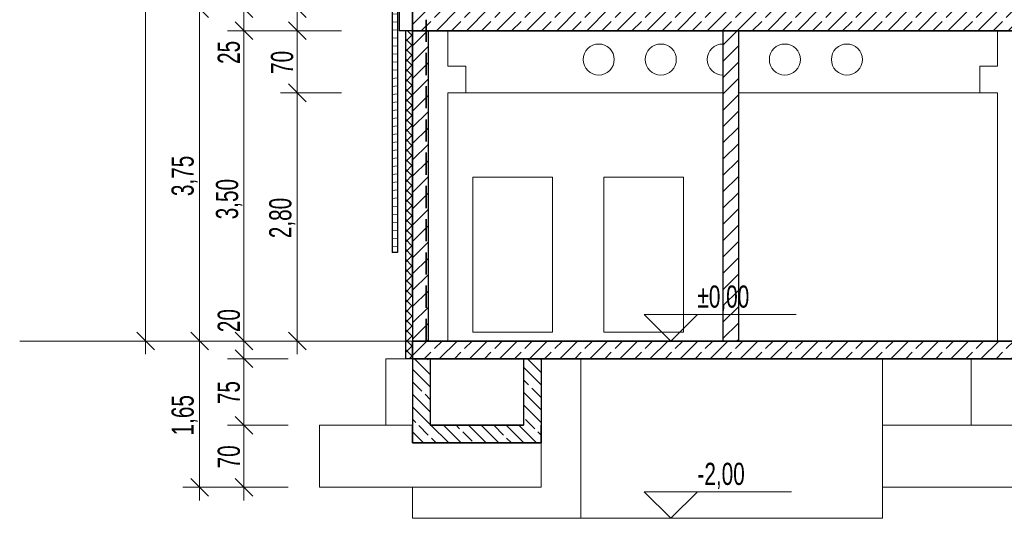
# Model space of a CAD drawing. Header units: metres. Extents: x -17.8 to 10.6, y -3.2 to 13.9.
# Tile 1 of 4: x -17.8 to -6.7, y -2 to 3.6. Entities that reach past the tile are written whole.
import ezdxf

# ---------------------------------------------------------------- set-up
doc = ezdxf.new("R2010")
doc.units = ezdxf.units.M
doc.header["$MEASUREMENT"] = 0
doc.linetypes.add('GESTRICHELT2', pattern=[0.375, 0.25, -0.125])
for name, color, linetype in [('Neubau_10 Fassade', 7, 'Continuous'), ('Neubau_10 Stütze', 7, 'Continuous'), ('Neubau_10 Wand Aussen', 7, 'Continuous'), ('Neubau_10 Wand Innen', 7, 'Continuous'), ('Neubau_20 Decke Roh', 7, 'Continuous'), ('Neubau_20 Fundamente', 7, 'Continuous'), ('Neubau_20 Träger', 7, 'Continuous'), ('Neubau_50 Linien', 7, 'Continuous'), ('Neubau_70 Elt', 7, 'Continuous'), ('Neubau_93 1_100 Bemaßung', 7, 'Continuous')]:
    doc.layers.add(name, color=color, linetype=linetype)
doc.styles.add('ERSTELLTER_STIL_1', font='GOTHIC.TTF', dxfattribs={"width": 0.7})
doc.dimstyles.new('ERSTELLTER_STIL__1', dxfattribs={"dimtxt": 0.25, "dimasz": 0.190285, "dimexe": 0.18, "dimexo": 0.5, "dimgap": 0, "dimtad": 1, "dimzin": 0, "dimdsep": 46, "dimtxsty": 'ERSTELLTER_STIL_1', "dimblk": 'ARROWHEAD_6', "dimblk1": 'ARROWHEAD_6', "dimblk2": 'ARROWHEAD_6', "dimcen": 0.09, "dimclrd": 7, "dimclre": 7, "dimclrt": 7, "dimazin": 0, "dimtfac": 1, "dimtdec": 4, "dimtmove": 0, "dimatfit": 3, "dimfxl": 1, "dimtolj": 1, "dimtzin": 0, "dimarcsym": 0})
doc.dimstyles.new('ERSTELLTER_STIL__2', dxfattribs={"dimtxt": 0.25, "dimasz": 0.190285, "dimexe": 0.18, "dimexo": 0.5, "dimgap": 0, "dimtad": 1, "dimtih": 1, "dimtoh": 1, "dimzin": 0, "dimdsep": 46, "dimtxsty": 'ERSTELLTER_STIL_1', "dimblk": 'ARROWHEAD_6', "dimblk1": 'ARROWHEAD_6', "dimblk2": 'ARROWHEAD_6', "dimcen": 0.09, "dimclrd": 7, "dimclre": 7, "dimclrt": 7, "dimazin": 0, "dimtfac": 1, "dimtdec": 4, "dimtmove": 0, "dimatfit": 3, "dimfxl": 1, "dimtolj": 1, "dimtzin": 0, "dimarcsym": 0})
pattern_1 = [(45, (0, 0), (-0.1697056, 0.1697056), []), (45, (-0.08485, 0.08485), (-0.1697056, 0.1697056), [0.18, -0.06])]
pattern_2 = [(45, (0, 0), (-0.0919239, 0.0919239), [])]
pattern_3 = [(135, (0, 0), (0.212132, 0.212132), []), (135, (-0.0707, -0.0707), (0.212132, 0.212132), []), (135, (-0.14142, -0.14142), (0.212132, 0.212132), [0.15, -0.05])]

# ---------------------------------------------------------------- blocks, each defined once
blk = doc.blocks.new('ARROWHEAD_6')
at = {"color": 0, "linetype": 'Continuous', "lineweight": 0}
for p, q in [((0, 0), (-1, 0)), ((-0.5, -0.5), (0.5, 0.5))]:
    blk.add_line(p, q, dxfattribs=at)
blk = doc.blocks.new('*D5')
at = {"layer": 'Neubau_93 1_100 Bemaßung', "color": 7, "linetype": 'Continuous', "lineweight": 13, "transparency": 16777216}
for p, q in [((-15.902, 3.85), (-15.701, 3.65)), ((-15.301, 3.75), (-15.989, 3.75)), ((-15.801, 0), (-15.801, 3.75)), ((-15.301, 0), (-15.989, 0)), ((-15.902, 0.1), (-15.701, -0.1)), ((-15.801, -0.15), (-15.801, 0))]:
    blk.add_line(p, q, dxfattribs=at)
at = {"layer": 'Neubau_93 1_100 Bemaßung', "color": 7, "lineweight": 13, "transparency": 16777216, "insert": (-15.822, 1.635), "char_height": 0.25, "attachment_point": 7, "rotation": 90, "style": 'ERSTELLTER_STIL_1'}
blk.add_mtext('\\A1;3,75', dxfattribs=at)
blk = doc.blocks.new('*D7')
at = {"layer": 'Neubau_93 1_100 Bemaßung', "color": 7, "linetype": 'Continuous', "lineweight": 13, "transparency": 16777216}
for p, q in [((-15.401, 3.6), (-15.2, 3.4)), ((-14.801, 3.5), (-15.488, 3.5)), ((-15.301, 0), (-15.301, 3.5)), ((-14.801, 0), (-15.488, 0)), ((-15.401, 0.1), (-15.2, -0.1)), ((-15.301, -0.15), (-15.301, 0))]:
    blk.add_line(p, q, dxfattribs=at)
at = {"layer": 'Neubau_93 1_100 Bemaßung', "color": 7, "lineweight": 13, "transparency": 16777216, "char_height": 0.25, "attachment_point": 7, "rotation": 90, "style": 'ERSTELLTER_STIL_1'}
for s, insert in [('\\A1;25', (-15.344, 3.126)), ('\\A1;3,50', (-15.321, 1.373))]:
    blk.add_mtext(s, dxfattribs=dict(at, insert=insert))
blk = doc.blocks.new('*D8')
at = {"layer": 'Neubau_93 1_100 Bemaßung', "color": 7, "linetype": 'Continuous', "lineweight": 13, "transparency": 16777216}
for p, q in [((-15.401, 3.85), (-15.2, 3.65)), ((-14.801, 3.75), (-15.488, 3.75)), ((-15.301, 3.5), (-15.301, 3.75)), ((-15.401, 3.6), (-15.2, 3.4)), ((-14.801, 3.5), (-15.488, 3.5))]:
    blk.add_line(p, q, dxfattribs=at)
blk = doc.blocks.new('*D12')
at = {"layer": 'Neubau_93 1_100 Bemaßung', "color": 7, "linetype": 'Continuous', "lineweight": 13, "transparency": 16777216}
for p, q in [((-16.411, 12.2), (-16.411, 12.35)), ((-16.311, 12.1), (-16.511, 12.3)), ((-15.911, 12.2), (-16.599, 12.2)), ((-16.411, 0), (-16.411, 12.2)), ((-15.911, 0), (-16.599, 0)), ((-16.511, 0.1), (-16.311, -0.1)), ((-16.411, -0.15), (-16.411, 0))]:
    blk.add_line(p, q, dxfattribs=at)
at = {"layer": 'Neubau_93 1_100 Bemaßung', "color": 7, "lineweight": 13, "transparency": 16777216, "insert": (-16.432, 5.792), "char_height": 0.25, "attachment_point": 7, "rotation": 90, "style": 'ERSTELLTER_STIL_1'}
blk.add_mtext('\\A1;12,20', dxfattribs=at)
blk = doc.blocks.new('*D19')
at = {"layer": 'Neubau_93 1_100 Bemaßung', "color": 7, "linetype": 'Continuous', "lineweight": 13, "transparency": 16777216}
for p, q in [((-14.8, 2.9), (-14.6, 2.7)), ((-14.2, 2.8), (-14.888, 2.8)), ((-14.7, 0), (-14.7, 2.8)), ((-14.2, 0), (-14.888, 0)), ((-14.8, 0.1), (-14.6, -0.1)), ((-14.7, -0.15), (-14.7, 0))]:
    blk.add_line(p, q, dxfattribs=at)
at = {"layer": 'Neubau_93 1_100 Bemaßung', "color": 7, "lineweight": 13, "transparency": 16777216, "insert": (-14.72, 1.16), "char_height": 0.25, "attachment_point": 7, "rotation": 90, "style": 'ERSTELLTER_STIL_1'}
blk.add_mtext('\\A1;2,80', dxfattribs=at)
blk = doc.blocks.new('*D20')
at = {"layer": 'Neubau_93 1_100 Bemaßung', "color": 7, "linetype": 'Continuous', "lineweight": 13, "transparency": 16777216}
for p, q in [((-14.8, 3.6), (-14.6, 3.4)), ((-14.2, 3.5), (-14.888, 3.5)), ((-14.7, 2.8), (-14.7, 3.5)), ((-14.8, 2.9), (-14.6, 2.7)), ((-14.2, 2.8), (-14.888, 2.8))]:
    blk.add_line(p, q, dxfattribs=at)
at = {"layer": 'Neubau_93 1_100 Bemaßung', "color": 7, "lineweight": 13, "transparency": 16777216, "insert": (-14.744, 3.013), "char_height": 0.25, "attachment_point": 7, "rotation": 90, "style": 'ERSTELLTER_STIL_1'}
blk.add_mtext('\\A1;70', dxfattribs=at)
blk = doc.blocks.new('*D21')
at = {"layer": 'Neubau_93 1_100 Bemaßung', "color": 7, "linetype": 'Continuous', "lineweight": 13, "transparency": 16777216}
for p, q in [((-14.8, 3.85), (-14.6, 3.65)), ((-14.2, 3.75), (-14.888, 3.75)), ((-14.7, 3.5), (-14.7, 3.75)), ((-14.8, 3.6), (-14.6, 3.4)), ((-14.2, 3.5), (-14.888, 3.5))]:
    blk.add_line(p, q, dxfattribs=at)
blk = doc.blocks.new('*D25')
at = {"layer": 'Neubau_93 1_100 Bemaßung', "color": 7, "linetype": 'Continuous', "lineweight": 13, "transparency": 16777216}
for p, q in [((-15.801, 0), (-15.801, 0.15)), ((-15.301, 0), (-15.989, 0)), ((-15.701, -0.1), (-15.902, 0.1)), ((-15.801, -1.65), (-15.801, 0)), ((-15.902, -1.55), (-15.701, -1.75)), ((-15.301, -1.65), (-15.989, -1.65)), ((-15.801, -1.8), (-15.801, -1.65))]:
    blk.add_line(p, q, dxfattribs=at)
at = {"layer": 'Neubau_93 1_100 Bemaßung', "color": 7, "lineweight": 13, "transparency": 16777216, "insert": (-15.822, -1.065), "char_height": 0.25, "attachment_point": 7, "rotation": 90, "style": 'ERSTELLTER_STIL_1'}
blk.add_mtext('\\A1;1,65', dxfattribs=at)
blk = doc.blocks.new('*D26')
at = {"layer": 'Neubau_93 1_100 Bemaßung', "color": 7, "linetype": 'Continuous', "lineweight": 13, "transparency": 16777216}
for p, q in [((-15.401, -0.85), (-15.2, -1.05)), ((-14.801, -0.95), (-15.488, -0.95)), ((-15.301, -1.65), (-15.301, -0.95)), ((-15.401, -1.55), (-15.2, -1.75)), ((-14.801, -1.65), (-15.488, -1.65)), ((-15.301, -1.8), (-15.301, -1.65))]:
    blk.add_line(p, q, dxfattribs=at)
at = {"layer": 'Neubau_93 1_100 Bemaßung', "color": 7, "lineweight": 13, "transparency": 16777216, "insert": (-15.344, -1.437), "char_height": 0.25, "attachment_point": 7, "rotation": 90, "style": 'ERSTELLTER_STIL_1'}
blk.add_mtext('\\A1;70', dxfattribs=at)
blk = doc.blocks.new('*D27')
at = {"layer": 'Neubau_93 1_100 Bemaßung', "color": 7, "linetype": 'Continuous', "lineweight": 13, "transparency": 16777216}
for p, q in [((-15.2, -0.3), (-15.401, -0.1)), ((-15.301, -0.95), (-15.301, -0.2)), ((-15.401, -0.85), (-15.2, -1.05)), ((-14.801, -0.95), (-15.488, -0.95))]:
    blk.add_line(p, q, dxfattribs=at)
at = {"layer": 'Neubau_93 1_100 Bemaßung', "color": 7, "lineweight": 13, "transparency": 16777216, "insert": (-15.344, -0.712), "char_height": 0.25, "attachment_point": 7, "rotation": 90, "style": 'ERSTELLTER_STIL_1'}
blk.add_mtext('\\A1;75', dxfattribs=at)
blk = doc.blocks.new('*D28')
at = {"layer": 'Neubau_93 1_100 Bemaßung', "color": 7, "linetype": 'Continuous', "lineweight": 13, "transparency": 16777216}
for p, q in [((-15.301, 0), (-15.301, 0.15)), ((-14.801, 0), (-15.488, 0)), ((-15.401, 0.1), (-15.2, -0.1)), ((-15.301, -0.2), (-15.301, 0)), ((-15.2, -0.3), (-15.401, -0.1)), ((-14.801, -0.2), (-15.488, -0.2)), ((-15.301, -0.95), (-15.301, -0.2))]:
    blk.add_line(p, q, dxfattribs=at)
at = {"layer": 'Neubau_93 1_100 Bemaßung', "color": 7, "lineweight": 13, "transparency": 16777216, "insert": (-15.344, 0.1), "char_height": 0.25, "attachment_point": 7, "rotation": 90, "style": 'ERSTELLTER_STIL_1'}
blk.add_mtext('\\A1;20', dxfattribs=at)

msp = doc.modelspace()

# ---------------------------------------------------------------- hatches: boundary and pattern name
at = {"layer": 'Neubau_10 Fassade', "linetype": 'Continuous', "lineweight": 0, "true_color": 0x000000}
h = msp.add_hatch(dxfattribs=at)
h.set_pattern_fill('HOLZ_VOLLHOLZ_LÄNGSHOLZ', color=18, style=0, pattern_type=2)
h.set_pattern_definition([(5, (0, 0), (-0.007844, 0.0896575), [])])
h.paths.add_polyline_path([(-13.63, 8.995), (-13.63, 1), (-13.57, 1), (-13.57, 8.995)])
h = msp.add_hatch(dxfattribs=at)
h.set_pattern_fill('DÄMMUNG_HART_1', color=18, style=0, pattern_type=2)
h.set_pattern_definition([(45, (0, 0), (-0.05656854, 0.05656854), []), (135, (0, 0), (0.05656854, 0.05656854), [])])
h.paths.add_polyline_path([(-13.48, 3.5), (-13.48, -0.2), (-13.4, -0.2), (-13.4, 3.5)])
at = {"layer": 'Neubau_10 Wand Aussen', "linetype": 'Continuous', "lineweight": 0, "true_color": 0x000000}
h = msp.add_hatch(dxfattribs=at)
h.set_pattern_fill('MW_KALKSANDSTEIN', color=18, style=0, pattern_type=2)
h.set_pattern_definition(pattern_2)
h.paths.add_polyline_path([(-13.225, 3.5), (-13.4, 3.5), (-13.4, 0), (-13.225, 0)])
h = msp.add_hatch(dxfattribs=at)
h.set_pattern_fill('BETON_WU', color=18, style=0, pattern_type=2)
h.set_pattern_definition(pattern_3)
h.paths.add_polyline_path([(-13.2, -0.2), (-13.4, -0.2), (-13.4, -0.95), (-13.2, -0.95)])
h = msp.add_hatch(dxfattribs=at)
h.set_pattern_fill('BETON_WU', color=18, style=0, pattern_type=2)
h.set_pattern_definition(pattern_3)
h.paths.add_polyline_path([(-11.95, -0.95), (-11.95, -0.2), (-12.15, -0.2), (-12.15, -0.95)])
at = {"layer": 'Neubau_10 Wand Innen', "linetype": 'Continuous', "lineweight": 0, "true_color": 0x000000}
h = msp.add_hatch(dxfattribs=at)
h.set_pattern_fill('MW_KALKSANDSTEIN', color=18, style=0, pattern_type=2)
h.set_pattern_definition(pattern_2)
h.paths.add_polyline_path([(-9.9, 3.5), (-9.9, 0), (-9.725, 0), (-9.725, 3.5)])
at = {"layer": 'Neubau_20 Decke Roh', "linetype": 'Continuous', "lineweight": 0, "true_color": 0x000000}
h = msp.add_hatch(dxfattribs=at)
h.set_pattern_fill('BETON_STAHLBETON', color=18, style=0, pattern_type=2)
h.set_pattern_definition(pattern_1)
h.paths.add_polyline_path([(-13.4, 3.75), (-13.4, 3.5), (0.2, 3.5), (0.2, 3.75)])
h = msp.add_hatch(dxfattribs=at)
h.set_pattern_fill('BETON_STAHLBETON', color=18, style=0, pattern_type=2)
h.set_pattern_definition(pattern_1)
h.paths.add_polyline_path([(-13.4, 0), (-13.4, -0.2), (0.2, -0.2), (0.2, 0)])
h = msp.add_hatch(dxfattribs=at)
h.set_pattern_fill('BETON_WU', color=18, style=0, pattern_type=2)
h.set_pattern_definition(pattern_3)
h.paths.add_polyline_path([(-11.95, -1.15), (-11.95, -0.95), (-13.4, -0.95), (-13.4, -1.15)])

# ---------------------------------------------------------------- linework, layer by layer
at = {"color": 7, "linetype": 'GESTRICHELT2', "lineweight": 35}
msp.add_lwpolyline([(-13.245, 0), (-13.245, 8.534), (-13.313, 8.534), (-13.313, 9.084), (-13.333, 9.084), (-13.333, 9.124), (-13.393, 9.124), (-13.393, 9.139), (-13.583, 9.139), (-13.583, 9.124), (-13.643, 9.124), (-13.643, 9.164), (-13.663, 9.154), (-13.663, 9.304), (-13.225, 9.525), (-12.284, 10.001), (-8.625, 12.797)], dxfattribs=at)
at = {"layer": 'Neubau_10 Fassade', "color": 7, "linetype": 'Continuous', "lineweight": 25}
for p, q in [((-13.63, 8.995), (-13.63, 1)), ((-13.57, 8.995), (-13.57, 1)), ((-13.55, 8.995), (-13.55, 3.5)), ((-13.48, 3.5), (-13.55, 3.5)), ((-13.48, 3.5), (-13.48, -0.2)), ((-13.4, 3.5), (-13.48, 3.5)), ((-13.4, 3.5), (-13.4, 0)), ((-13.57, 1), (-13.63, 1)), ((-13.4, -0.2), (-13.48, -0.2))]:
    msp.add_line(p, q, dxfattribs=at)
at = {"layer": 'Neubau_10 Stütze', "color": 8, "linetype": 'Continuous', "lineweight": 18}
for p, q in [((-13, 3.1), (-13, 3.5)), ((-6.8, 3.1), (-6.8, 3.5)), ((-13, 3.1), (-12.8, 3.1)), ((-12.8, 2.8), (-12.8, 3.1)), ((-7, 2.8), (-7, 3.1)), ((-7, 3.1), (-6.8, 3.1)), ((-13, 0), (-13, 2.8)), ((-13, 2.8), (-12.8, 2.8)), ((-7, 2.8), (-6.8, 2.8)), ((-6.8, 0), (-6.8, 2.8))]:
    msp.add_line(p, q, dxfattribs=at)
at = {"layer": 'Neubau_10 Wand Aussen', "color": 7, "linetype": 'Continuous', "lineweight": 25}
for p, q in [((-13.225, 3.5), (-13.225, 0)), ((-13.4, -0.2), (-13.4, -0.95)), ((-13.2, -0.2), (-13.2, -0.95)), ((-12.15, -0.2), (-12.15, -0.95)), ((-11.95, -0.2), (-11.95, -0.95))]:
    msp.add_line(p, q, dxfattribs=at)
at = {"layer": 'Neubau_10 Wand Aussen', "color": 8, "linetype": 'Continuous', "lineweight": 18}
for p, q in [((-11.5, -1.8), (-11.5, -0.2)), ((-8.1, -0.2), (-8.1, -0.95)), ((-13.4, -1.8), (-13.4, -1.65)), ((-8.1, -1.65), (-8.1, -1.8))]:
    msp.add_line(p, q, dxfattribs=at)
at = {"layer": 'Neubau_10 Wand Innen', "color": 7, "linetype": 'Continuous', "lineweight": 25}
for p, q in [((-9.9, 3.5), (-9.9, 0)), ((-9.725, 3.5), (-9.725, 0))]:
    msp.add_line(p, q, dxfattribs=at)
at = {"layer": 'Neubau_20 Decke Roh', "color": 7, "linetype": 'Continuous', "lineweight": 35}
for p, q in [((-13.4, 3.75), (-13.4, 3.5)), ((-13.225, 3.5), (-13.4, 3.5)), ((-9.9, 3.5), (-13.225, 3.5)), ((-9.725, 3.5), (-9.9, 3.5)), ((0.025, 3.5), (-9.725, 3.5)), ((-13.4, 0), (-13.4, -0.2)), ((-13.225, 0), (-13.4, 0)), ((-9.9, 0), (-13.225, 0)), ((-9.725, 0), (-9.9, 0)), ((0.025, 0), (-9.725, 0)), ((-13.2, -0.2), (-13.4, -0.2)), ((-12.15, -0.2), (-13.2, -0.2)), ((-11.95, -0.2), (-12.15, -0.2)), ((0, -0.2), (-11.95, -0.2)), ((-13.4, -0.95), (-13.4, -1.15)), ((-12.15, -0.95), (-13.2, -0.95)), ((-11.95, -0.95), (-11.95, -1.15)), ((-11.95, -1.15), (-13.4, -1.15))]:
    msp.add_line(p, q, dxfattribs=at)
at = {"layer": 'Neubau_20 Decke Roh', "color": 8, "linetype": 'Continuous', "lineweight": 18}
for p, q in [((-13.4, -2), (-13.4, -1.8)), ((-11.5, -2), (-11.5, -1.8)), ((-8.1, -2), (-8.1, -1.8)), ((-13.4, -2), (-11.5, -2)), ((-11.5, -2), (-8.1, -2))]:
    msp.add_line(p, q, dxfattribs=at)
at = {"layer": 'Neubau_20 Fundamente', "color": 8, "linetype": 'Continuous', "lineweight": 18}
for p, q in [((-13.7, -0.95), (-13.7, -0.2)), ((-13.7, -0.2), (-13.48, -0.2)), ((-7.1, -0.95), (-7.1, -0.2)), ((-14.45, -0.95), (-13.4, -0.95)), ((-14.45, -1.65), (-14.45, -0.95)), ((-8.1, -0.95), (-5.1, -0.95)), ((-8.1, -1.65), (-8.1, -0.95)), ((-11.95, -1.65), (-11.95, -1.15)), ((-11.95, -1.65), (-14.45, -1.65)), ((-5.1, -1.65), (-8.1, -1.65))]:
    msp.add_line(p, q, dxfattribs=at)
at = {"layer": 'Neubau_20 Träger', "color": 8, "linetype": 'Continuous', "lineweight": 18}
for p, q in [((-11.397, 3.321), (-11.367, 3.337)), ((-11.367, 3.337), (-11.334, 3.347)), ((-11.334, 3.347), (-11.3, 3.35)), ((-11.3, 3.35), (-11.266, 3.347)), ((-11.266, 3.347), (-11.233, 3.337)), ((-11.233, 3.337), (-11.203, 3.321)), ((-10.697, 3.321), (-10.667, 3.337)), ((-10.667, 3.337), (-10.634, 3.347)), ((-10.634, 3.347), (-10.6, 3.35)), ((-10.6, 3.35), (-10.566, 3.347)), ((-10.566, 3.347), (-10.533, 3.337)), ((-10.533, 3.337), (-10.503, 3.321)), ((-9.997, 3.321), (-9.967, 3.337)), ((-9.967, 3.337), (-9.934, 3.347)), ((-9.934, 3.347), (-9.9, 3.35)), ((-9.297, 3.321), (-9.267, 3.337)), ((-9.267, 3.337), (-9.234, 3.347)), ((-9.234, 3.347), (-9.2, 3.35)), ((-9.2, 3.35), (-9.166, 3.347)), ((-9.166, 3.347), (-9.133, 3.337)), ((-9.133, 3.337), (-9.103, 3.321)), ((-8.597, 3.321), (-8.567, 3.337)), ((-8.567, 3.337), (-8.534, 3.347)), ((-8.534, 3.347), (-8.5, 3.35)), ((-8.5, 3.35), (-8.466, 3.347)), ((-8.466, 3.347), (-8.433, 3.337)), ((-8.433, 3.337), (-8.403, 3.321)), ((-11.472, 3.209), (-11.462, 3.242)), ((-11.462, 3.242), (-11.446, 3.272)), ((-11.446, 3.272), (-11.424, 3.299)), ((-11.424, 3.299), (-11.397, 3.321)), ((-11.203, 3.321), (-11.176, 3.299)), ((-11.176, 3.299), (-11.154, 3.272)), ((-11.154, 3.272), (-11.138, 3.242)), ((-11.138, 3.242), (-11.128, 3.209)), ((-10.772, 3.209), (-10.762, 3.242)), ((-10.762, 3.242), (-10.746, 3.272)), ((-10.746, 3.272), (-10.724, 3.299)), ((-10.724, 3.299), (-10.697, 3.321)), ((-10.503, 3.321), (-10.476, 3.299)), ((-10.476, 3.299), (-10.454, 3.272)), ((-10.454, 3.272), (-10.438, 3.242)), ((-10.438, 3.242), (-10.428, 3.209)), ((-10.072, 3.209), (-10.062, 3.242)), ((-10.062, 3.242), (-10.046, 3.272)), ((-10.046, 3.272), (-10.024, 3.299)), ((-10.024, 3.299), (-9.997, 3.321)), ((-9.372, 3.209), (-9.362, 3.242)), ((-9.362, 3.242), (-9.346, 3.272)), ((-9.346, 3.272), (-9.324, 3.299)), ((-9.324, 3.299), (-9.297, 3.321)), ((-9.103, 3.321), (-9.076, 3.299)), ((-9.076, 3.299), (-9.054, 3.272)), ((-9.054, 3.272), (-9.038, 3.242)), ((-9.038, 3.242), (-9.028, 3.209)), ((-8.672, 3.209), (-8.662, 3.242)), ((-8.662, 3.242), (-8.646, 3.272)), ((-8.646, 3.272), (-8.624, 3.299)), ((-8.624, 3.299), (-8.597, 3.321)), ((-8.403, 3.321), (-8.376, 3.299)), ((-8.376, 3.299), (-8.354, 3.272)), ((-8.354, 3.272), (-8.338, 3.242)), ((-8.338, 3.242), (-8.328, 3.209)), ((-11.475, 3.175), (-11.472, 3.209)), ((-11.472, 3.141), (-11.475, 3.175)), ((-11.462, 3.108), (-11.472, 3.141)), ((-11.128, 3.141), (-11.138, 3.108)), ((-11.128, 3.209), (-11.125, 3.175)), ((-11.125, 3.175), (-11.128, 3.141)), ((-10.775, 3.175), (-10.772, 3.209)), ((-10.772, 3.141), (-10.775, 3.175)), ((-10.762, 3.108), (-10.772, 3.141)), ((-10.428, 3.141), (-10.438, 3.108)), ((-10.428, 3.209), (-10.425, 3.175)), ((-10.425, 3.175), (-10.428, 3.141)), ((-10.075, 3.175), (-10.072, 3.209)), ((-10.072, 3.141), (-10.075, 3.175)), ((-10.062, 3.108), (-10.072, 3.141)), ((-9.375, 3.175), (-9.372, 3.209)), ((-9.372, 3.141), (-9.375, 3.175)), ((-9.362, 3.108), (-9.372, 3.141)), ((-9.028, 3.141), (-9.038, 3.108)), ((-9.028, 3.209), (-9.025, 3.175)), ((-9.025, 3.175), (-9.028, 3.141)), ((-8.675, 3.175), (-8.672, 3.209)), ((-8.672, 3.141), (-8.675, 3.175)), ((-8.662, 3.108), (-8.672, 3.141)), ((-8.328, 3.141), (-8.338, 3.108)), ((-8.328, 3.209), (-8.325, 3.175)), ((-8.325, 3.175), (-8.328, 3.141)), ((-11.446, 3.078), (-11.462, 3.108)), ((-11.424, 3.051), (-11.446, 3.078)), ((-11.397, 3.029), (-11.424, 3.051)), ((-11.367, 3.013), (-11.397, 3.029)), ((-11.334, 3.003), (-11.367, 3.013)), ((-11.3, 3), (-11.334, 3.003)), ((-11.266, 3.003), (-11.3, 3)), ((-11.233, 3.013), (-11.266, 3.003)), ((-11.203, 3.029), (-11.233, 3.013)), ((-11.176, 3.051), (-11.203, 3.029)), ((-11.154, 3.078), (-11.176, 3.051)), ((-11.138, 3.108), (-11.154, 3.078)), ((-10.746, 3.078), (-10.762, 3.108)), ((-10.724, 3.051), (-10.746, 3.078)), ((-10.697, 3.029), (-10.724, 3.051)), ((-10.667, 3.013), (-10.697, 3.029)), ((-10.634, 3.003), (-10.667, 3.013)), ((-10.6, 3), (-10.634, 3.003)), ((-10.566, 3.003), (-10.6, 3)), ((-10.533, 3.013), (-10.566, 3.003)), ((-10.503, 3.029), (-10.533, 3.013)), ((-10.476, 3.051), (-10.503, 3.029)), ((-10.454, 3.078), (-10.476, 3.051)), ((-10.438, 3.108), (-10.454, 3.078)), ((-10.046, 3.078), (-10.062, 3.108)), ((-10.024, 3.051), (-10.046, 3.078)), ((-9.997, 3.029), (-10.024, 3.051)), ((-9.967, 3.013), (-9.997, 3.029)), ((-9.934, 3.003), (-9.967, 3.013)), ((-9.9, 3), (-9.934, 3.003)), ((-9.346, 3.078), (-9.362, 3.108)), ((-9.324, 3.051), (-9.346, 3.078)), ((-9.297, 3.029), (-9.324, 3.051)), ((-9.267, 3.013), (-9.297, 3.029)), ((-9.234, 3.003), (-9.267, 3.013)), ((-9.2, 3), (-9.234, 3.003)), ((-9.166, 3.003), (-9.2, 3)), ((-9.133, 3.013), (-9.166, 3.003)), ((-9.103, 3.029), (-9.133, 3.013)), ((-9.076, 3.051), (-9.103, 3.029)), ((-9.054, 3.078), (-9.076, 3.051)), ((-9.038, 3.108), (-9.054, 3.078)), ((-8.646, 3.078), (-8.662, 3.108)), ((-8.624, 3.051), (-8.646, 3.078)), ((-8.597, 3.029), (-8.624, 3.051)), ((-8.567, 3.013), (-8.597, 3.029)), ((-8.534, 3.003), (-8.567, 3.013)), ((-8.5, 3), (-8.534, 3.003)), ((-8.466, 3.003), (-8.5, 3)), ((-8.433, 3.013), (-8.466, 3.003)), ((-8.403, 3.029), (-8.433, 3.013)), ((-8.376, 3.051), (-8.403, 3.029)), ((-8.354, 3.078), (-8.376, 3.051)), ((-8.338, 3.108), (-8.354, 3.078)), ((-9.9, 2.8), (-12.8, 2.8)), ((-7, 2.8), (-9.725, 2.8))]:
    msp.add_line(p, q, dxfattribs=at)
at = {"layer": 'Neubau_50 Linien', "color": 7, "linetype": 'Continuous', "lineweight": 13}
msp.add_lwpolyline([(-17.831, 0), (5.74, 0)], dxfattribs=at)
at = {"layer": 'Neubau_70 Elt', "color": 8, "linetype": 'Continuous', "lineweight": 18}
for p, q in [((-12.721, 0.1), (-12.721, 1.85)), ((-12.721, 1.85), (-11.821, 1.85)), ((-11.821, 0.1), (-11.821, 1.85)), ((-11.243, 0.1), (-11.243, 1.85)), ((-11.243, 1.85), (-10.343, 1.85)), ((-10.343, 0.1), (-10.343, 1.85)), ((-11.821, 0.1), (-12.721, 0.1)), ((-10.343, 0.1), (-11.243, 0.1))]:
    msp.add_line(p, q, dxfattribs=at)
at = {"layer": 'Neubau_93 1_100 Bemaßung', "color": 7, "linetype": 'Continuous', "lineweight": 18}
for p, q in [((-10.486, 0), (-10.786, 0.3)), ((-10.786, 0.3), (-10.186, 0.3)), ((-10.186, 0.3), (-10.486, 0)), ((-10.186, 0.3), (-9.071, 0.3)), ((-10.486, -2), (-10.786, -1.7)), ((-10.786, -1.7), (-10.186, -1.7)), ((-10.186, -1.7), (-10.486, -2)), ((-10.186, -1.7), (-9.125, -1.7))]:
    msp.add_line(p, q, dxfattribs=at)
at = {"layer": 'Neubau_93 1_100 Bemaßung', "color": 7, "linetype": 'Continuous', "lineweight": 13}
for p, q in [((-10.486, 0), (-10.711, 0)), ((-10.486, 0), (-10.261, 0)), ((-10.486, -2), (-10.711, -2)), ((-10.486, -2), (-10.261, -2))]:
    msp.add_line(p, q, dxfattribs=at)

# ---------------------------------------------------------------- texts
at = {"layer": 'Neubau_93 1_100 Bemaßung', "color": 7, "lineweight": 18, "char_height": 0.25, "attachment_point": 7, "style": 'ERSTELLTER_STIL_1'}
for s, insert in [('\\A1;±0,00', (-10.186, 0.33)), ('\\A1;-2,00', (-10.186, -1.67))]:
    msp.add_mtext(s, dxfattribs=dict(at, insert=insert))

# ---------------------------------------------------------------- dimensions: what is measured, and where the dimension line sits
at = {"layer": 'Neubau_93 1_100 Bemaßung', "color": 7, "linetype": 'Continuous', "lineweight": 13}
for base, p1, p2, picture, middle in [((-16.411, 12.2), (-14.7, 0), (-14.7, 12.2), '*D12', (-16.586, 6.211)), ((-14.7, 3.75), (-10.989, 3.5), (-10.989, 3.75), '*D21', (-14.875, 4.04)), ((-15.801, 3.75), (-12.927, 0), (-12.927, 3.75), '*D5', (-15.976, 1.959)), ((-15.301, 3.75), (-12.927, 3.5), (-12.927, 3.75), '*D8', (-15.476, 3.316)), ((-15.301, 3.5), (-12.927, 0), (-12.927, 3.5), '*D7', (-15.476, 1.697)), ((-14.7, 3.5), (-10.589, 2.8), (-10.989, 3.5), '*D20', (-14.875, 3.203)), ((-14.7, 2.8), (-10.989, 0), (-10.589, 2.8), '*D19', (-14.875, 1.484)), ((-15.301, 0), (-13.4, -0.2), (-13.4, 0), '*D28', (-15.476, 0.29)), ((-15.801, 0), (-14.45, -1.65), (-14.45, 0), '*D25', (-15.976, -0.741)), ((-15.301, -0.2), (-14.45, -0.95), (-13.4, -0.2), '*D27', (-15.476, -0.522)), ((-15.301, -0.95), (-14.45, -1.65), (-14.45, -0.95), '*D26', (-15.476, -1.247))]:
    dim = msp.add_linear_dim(base=base, p1=p1, p2=p2, angle=90, dimstyle='ERSTELLTER_STIL__1', dxfattribs=at)
    dim.commit()
    dim.dimension.update_dxf_attribs({"geometry": picture, "text_midpoint": middle, "dimtype": 160, "text_rotation": 90})
msp.add_linear_dim(base=(-13.4, 11.873148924), p1=(-13.4, 0), p2=(-13.4, 3.75), location=(-13.315935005, 12.048148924), dimstyle='ERSTELLTER_STIL__2', dxfattribs=at).render()

doc.saveas('drawing.dxf')
